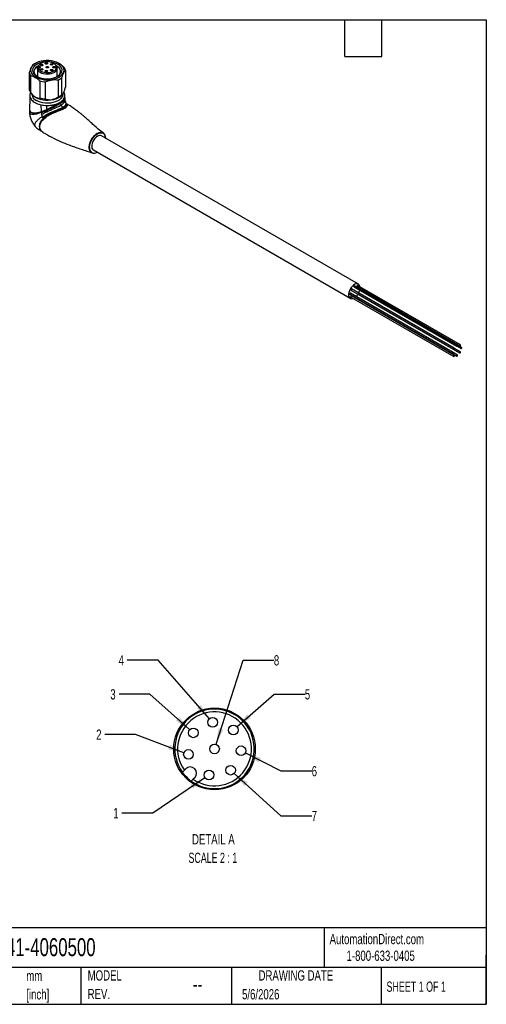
# Model space of a CAD drawing. Header units: millimetres. Extents: x 13 to 546, y 13 to 419.
# Tile 3 of 3: x 353 to 546, y 13 to 419. Entities that reach past the tile are written whole.
import ezdxf

# ---------------------------------------------------------------- set-up
doc = ezdxf.new("R2010")
doc.units = ezdxf.units.MM
doc.header["$LTSCALE"] = 2
doc.linetypes.add('SLD-Solid', pattern=[0])
doc.layers.add('DIMENSIONS', color=140, linetype='SLD-Solid', lineweight=25)
doc.layers.add('TEXT', color=140, linetype='SLD-Solid', lineweight=25)
doc.layers.add('SLD-DEFPOINTS', color=7, linetype='Continuous')
doc.styles.add('SLDTEXTSTYLE0', font='TXT', dxfattribs={"width": 0.7})
doc.styles.add('SLDTEXTSTYLE1', font='TXT', dxfattribs={"width": 0.65})
doc.styles.add('SLDTEXTSTYLE3', font='TXT', dxfattribs={"width": 0.645455})
doc.dimstyles.new('SLDDIMSTYLE6', dxfattribs={"dimtxt": 4.316016, "dimasz": 6.604, "dimexe": 0, "dimexo": 0.0625, "dimgap": 1.079004, "dimtad": 0, "dimtih": 1, "dimtoh": 1, "dimdec": 1, "dimlfac": 0.25, "dimrnd": 1e-09, "dimzin": 12, "dimdsep": 46, "dimtxsty": 'SLDTEXTSTYLE0', "dimsah": 1, "dimcen": 0, "dimadec": 0, "dimazin": 3, "dimtfac": 1, "dimtdec": 1, "dimtofl": 0, "dimtmove": 0, "dimatfit": 3, "dimfxl": 0, "dimfrac": 2, "dimtolj": 1, "dimtzin": 12, "dimarcsym": 0})

# ---------------------------------------------------------------- blocks, each defined once
blk = doc.blocks.new('SW_NOTE_0')
at = {"layer": 'TEXT', "color": 0, "char_height": 4.233, "attachment_point": 1, "style": 'SLDTEXTSTYLE0'}
for s, insert in [('mm', (0, 5.46)), ('[inch]', (0, -2.19))]:
    blk.add_mtext(s, dxfattribs=dict(at, insert=insert))
blk = doc.blocks.new('SW_NOTE_0_6')
at = {"layer": 'TEXT', "color": 0, "char_height": 4.233, "attachment_point": 1, "style": 'SLDTEXTSTYLE0'}
for s, insert in [('MODEL', (0, 5.46)), ('REV.', (0, -2.19))]:
    blk.add_mtext(s, dxfattribs=dict(at, insert=insert))
blk = doc.blocks.new('_D_8')
at = {"layer": 'DIMENSIONS'}
for p, q in [((429.92, 106.24), (408.33, 91.64)), ((408.33, 91.64), (395.63, 91.64))]:
    blk.add_line(p, q, dxfattribs=at)
blk.add_solid([(429.92, 106.24), (423.88, 103.38), (425.02, 101.7)], dxfattribs=at)
at = {"layer": 'DIMENSIONS', "insert": (392.04, 93.66), "char_height": 4.23, "attachment_point": 1, "style": 'SLDTEXTSTYLE0'}
blk.add_mtext('1', dxfattribs=at)
blk = doc.blocks.new('_D_9')
at = {"layer": 'DIMENSIONS'}
for p, q in [((401.28, 124.09), (388.58, 124.09)), ((421.23, 116.54), (401.28, 124.09))]:
    blk.add_line(p, q, dxfattribs=at)
blk.add_solid([(421.23, 116.54), (415.41, 119.83), (414.69, 117.93)], dxfattribs=at)
at = {"layer": 'DIMENSIONS', "insert": (384.99, 126.12), "char_height": 4.23, "attachment_point": 1, "style": 'SLDTEXTSTYLE0'}
blk.add_mtext('2', dxfattribs=at)
blk = doc.blocks.new('_D_10')
at = {"layer": 'DIMENSIONS'}
for p, q in [((407.11, 140.72), (394.41, 140.72)), ((423.58, 126.07), (407.11, 140.72))]:
    blk.add_line(p, q, dxfattribs=at)
blk.add_solid([(423.58, 126.07), (419.32, 131.22), (417.97, 129.7)], dxfattribs=at)
at = {"layer": 'DIMENSIONS', "insert": (390.82, 142.75), "char_height": 4.23, "attachment_point": 1, "style": 'SLDTEXTSTYLE0'}
blk.add_mtext('3', dxfattribs=at)
blk = doc.blocks.new('_D_11')
at = {"layer": 'DIMENSIONS'}
for p, q in [((410.53, 154.75), (397.83, 154.75)), ((431.77, 130.59), (410.53, 154.75))]:
    blk.add_line(p, q, dxfattribs=at)
blk.add_solid([(431.77, 130.59), (428.18, 136.23), (426.65, 134.88)], dxfattribs=at)
at = {"layer": 'DIMENSIONS', "insert": (394.24, 156.78), "char_height": 4.23, "attachment_point": 1, "style": 'SLDTEXTSTYLE0'}
blk.add_mtext('4', dxfattribs=at)
blk = doc.blocks.new('_D_12')
at = {"layer": 'DIMENSIONS'}
for p, q in [((434.47, 120.02), (445.66, 154.75)), ((445.66, 154.75), (458.36, 154.75))]:
    blk.add_line(p, q, dxfattribs=at)
blk.add_solid([(434.47, 120.02), (437.47, 126), (435.53, 126.62)], dxfattribs=at)
at = {"layer": 'DIMENSIONS', "insert": (458.36, 156.78), "char_height": 4.23, "attachment_point": 1, "style": 'SLDTEXTSTYLE0'}
blk.add_mtext('8', dxfattribs=at)
blk = doc.blocks.new('_D_13')
at = {"layer": 'DIMENSIONS'}
for p, q in [((443.14, 127.22), (458.45, 140.72)), ((458.45, 140.72), (471.15, 140.72))]:
    blk.add_line(p, q, dxfattribs=at)
blk.add_solid([(443.14, 127.22), (448.76, 130.83), (447.42, 132.35)], dxfattribs=at)
at = {"layer": 'DIMENSIONS', "insert": (471.15, 142.75), "char_height": 4.23, "attachment_point": 1, "style": 'SLDTEXTSTYLE0'}
blk.add_mtext('5', dxfattribs=at)
blk = doc.blocks.new('_D_14')
at = {"layer": 'DIMENSIONS'}
for p, q in [((446.62, 116.45), (461.28, 109)), ((461.28, 109), (473.98, 109))]:
    blk.add_line(p, q, dxfattribs=at)
blk.add_solid([(446.62, 116.45), (452.05, 112.55), (452.97, 114.36)], dxfattribs=at)
at = {"layer": 'DIMENSIONS', "insert": (473.98, 111.03), "char_height": 4.23, "attachment_point": 1, "style": 'SLDTEXTSTYLE0'}
blk.add_mtext('6', dxfattribs=at)
blk = doc.blocks.new('_D_15')
at = {"layer": 'DIMENSIONS'}
for p, q in [((441.96, 107.99), (461.28, 90.52)), ((461.28, 90.52), (473.98, 90.52))]:
    blk.add_line(p, q, dxfattribs=at)
blk.add_solid([(441.96, 107.99), (446.18, 102.81), (447.54, 104.32)], dxfattribs=at)
at = {"layer": 'DIMENSIONS', "insert": (473.98, 92.54), "char_height": 4.23, "attachment_point": 1, "style": 'SLDTEXTSTYLE0'}
blk.add_mtext('7', dxfattribs=at)
blk = doc.blocks.new('SW_NOTE_0_8')
at = {"layer": 'TEXT', "color": 0, "attachment_point": 2}
for s, insert, char_height, style in [('DETAIL A', (12.83, 5.46), 4.233, 'SLDTEXTSTYLE0'), ('SCALE 2 : 1', (12.62, -2.19), 4.2333, 'SLDTEXTSTYLE3')]:
    blk.add_mtext(s, dxfattribs=dict(at, insert=insert, char_height=char_height, style=style))

msp = doc.modelspace()

# ---------------------------------------------------------------- linework, layer by layer
for p, q in [((359.92, 401.06), (359.5, 400.82)), ((360.76, 398.69), (360.76, 399.44)), ((360.76, 398.69), (360.76, 395.61)), ((361.05, 399.84), (361.25, 399.84)), ((361.25, 399.09), (361.05, 399.09)), ((361.32, 400.37), (361.06, 400.03)), ((361.25, 399.84), (361.25, 399.09)), ((368.55, 400.03), (368.28, 400.37)), ((368.9, 395.64), (368.9, 399.06)), ((369.75, 401.02), (369.68, 401.06)), ((357.34, 397.3), (357.34, 390.28)), ((357.95, 388.97), (357.95, 396)), ((369.22, 394.25), (369.22, 387.23)), ((370.87, 388.19), (370.87, 395.21)), ((372.26, 398.21), (372.26, 391.19)), ((361.76, 393.8), (361.76, 386.78)), ((364.01, 386.43), (364.01, 393.45)), ((357.96, 388.96), (358.64, 388.08)), ((370.96, 388.08), (371.28, 388.48)), ((372.05, 387.88), (372.04, 388.18)), ((372.06, 387.78), (372.05, 387.98)), ((372.16, 386.23), (372.06, 387.78)), ((372.14, 386.36), (372.14, 386.39)), ((372.18, 386.03), (372.15, 386.36)), ((362.35, 381.14), (362.26, 383.96)), ((364.58, 382.02), (364.63, 383.69)), ((372.27, 385.43), (372.17, 385.99)), ((372.59, 384.56), (372.27, 385.43)), ((372.58, 384.54), (372.57, 384.56)), ((372.71, 384.38), (372.59, 384.56)), ((372.69, 384.36), (372.73, 384.33)), ((372.73, 384.33), (372.76, 384.29)), ((373.13, 384.16), (373.09, 384.15)), ((373.25, 384.11), (373.24, 384.11)), ((357.46, 381.94), (357.46, 380.96)), ((357.49, 381.87), (357.7, 381.25)), ((493.26, 309.91), (387.2, 371.14)), ((383.85, 365.34), (489.91, 304.11)), ((534.14, 284.78), (491.72, 309.27)), ((492.71, 308.95), (535.14, 284.46)), ((535.39, 284.9), (492.97, 309.39)), ((489.69, 305.77), (532.12, 281.27)), ((532.37, 281.72), (489.95, 306.21)), ((490.21, 307.51), (532.64, 283.02)), ((532.89, 283.46), (490.47, 307.95)), ((532.89, 280.57), (490.47, 305.06)), ((491.46, 308.83), (533.89, 284.34)), ((492.7, 306.07), (492.71, 306.07)), ((492.71, 306.07), (535.14, 281.57)), ((493.22, 307.81), (493.23, 307.81)), ((493.23, 307.81), (535.65, 283.32)), ((493.93, 307.99), (493.95, 308.23)), ((490.21, 304.62), (532.64, 280.13)), ((491.45, 304.75), (491.46, 304.75)), ((491.46, 304.75), (533.89, 280.25)), ((491.71, 304.35), (491.91, 304.49)), ((535.91, 283.76), (534.15, 284.77)), ((534.14, 280.7), (532.38, 281.71)), ((535.39, 282.02), (532.9, 283.45)), ((421.4, 109.34), (421.98, 109.92)), ((425.66, 106.24), (425.08, 105.66))]:
    msp.add_line(p, q)
at = {"flags": 128}
for points in [[(369.68, 395.43), (370.4, 395.92), (370.98, 396.47), (371.39, 397.06), (371.63, 397.69), (371.7, 398.32), (371.59, 398.96), (371.3, 399.58), (370.85, 400.17), (370.23, 400.7), (369.48, 401.17), (368.61, 401.57), (367.64, 401.88), (366.59, 402.09), (365.5, 402.21), (364.39, 402.22), (363.29, 402.13), (362.23, 401.94), (361.23, 401.65), (360.33, 401.28), (359.55, 400.83), (358.9, 400.31), (358.4, 399.73), (358.07, 399.12), (357.92, 398.49), (357.94, 397.84), (358.14, 397.21), (358.51, 396.61), (359.05, 396.05), (359.73, 395.54), (360.55, 395.11), (361.47, 394.76), (362.49, 394.49), (363.56, 394.33), (364.66, 394.26), (365.77, 394.3), (366.86, 394.44), (367.89, 394.68), (368.84, 395.01), (369.68, 395.43)], [(369.12, 395.75), (369.78, 396.21), (370.31, 396.73), (370.67, 397.29), (370.87, 397.87), (370.89, 398.47), (370.74, 399.06), (370.41, 399.63), (369.93, 400.15), (369.3, 400.63), (368.53, 401.03), (367.66, 401.35), (366.71, 401.59), (365.71, 401.73), (364.67, 401.77), (363.64, 401.7), (362.65, 401.54), (361.72, 401.28), (360.87, 400.94), (360.14, 400.51), (359.54, 400.03), (359.1, 399.49), (358.81, 398.91), (358.7, 398.32), (358.77, 397.72), (359.01, 397.14), (359.42, 396.59), (359.98, 396.09), (360.68, 395.65), (361.5, 395.29), (362.41, 395.01), (363.39, 394.82), (364.41, 394.73), (365.45, 394.74), (366.47, 394.86), (367.43, 395.07), (368.33, 395.37), (369.12, 395.75)], [(361.13, 400.12), (360.58, 399.79), (360.02, 399.32), (359.61, 398.8), (359.37, 398.25), (359.3, 397.68), (359.41, 397.12), (359.7, 396.57), (360.15, 396.07), (360.74, 395.61), (360.76, 395.61)], [(360.76, 398.69), (360.97, 398.22), (361.35, 397.78), (361.88, 397.4), (362.53, 397.09), (363.27, 396.87), (364.08, 396.73), (364.92, 396.7), (365.75, 396.76), (366.55, 396.92), (367.27, 397.17), (367.89, 397.5), (368.37, 397.9), (368.71, 398.34), (368.88, 398.82), (368.88, 399.3), (368.71, 399.78), (368.55, 400.03)], [(361.06, 400.03), (360.97, 399.91), (360.76, 399.44)], [(361.05, 399.09), (361.27, 398.65), (361.65, 398.24), (362.17, 397.88), (362.81, 397.59), (363.54, 397.39), (364.32, 397.29), (365.13, 397.28), (365.92, 397.37), (366.66, 397.55), (367.32, 397.82), (367.87, 398.16), (368.28, 398.56), (368.53, 399.01), (368.61, 399.47), (368.53, 399.93), (368.28, 400.38), (367.87, 400.78), (367.32, 401.12), (366.66, 401.39), (365.92, 401.57), (365.13, 401.66), (364.32, 401.65), (363.54, 401.54), (362.81, 401.34), (362.17, 401.06), (361.65, 400.7), (361.27, 400.29), (361.05, 399.84)], [(361.25, 399.84), (361.5, 399.82), (361.71, 399.73), (361.85, 399.61), (361.9, 399.47), (361.85, 399.33), (361.71, 399.2), (361.5, 399.12), (361.25, 399.09)], [(362.85, 400.13), (362.69, 400.07), (362.5, 400.05), (362.31, 400.07), (362.14, 400.13), (362.03, 400.22), (362, 400.33), (362.03, 400.44), (362.14, 400.54), (362.31, 400.6), (362.5, 400.62), (362.69, 400.6), (362.85, 400.54), (362.96, 400.44), (363, 400.33), (362.96, 400.22), (362.85, 400.13)], [(362.85, 398.4), (362.69, 398.34), (362.5, 398.32), (362.31, 398.34), (362.14, 398.4), (362.03, 398.49), (362, 398.6), (362.03, 398.72), (362.14, 398.81), (362.31, 398.87), (362.5, 398.89), (362.69, 398.87), (362.85, 398.81), (362.96, 398.72), (363, 398.6), (362.96, 398.49), (362.85, 398.4)], [(364.77, 400.84), (364.61, 400.77), (364.42, 400.75), (364.23, 400.77), (364.07, 400.84), (363.96, 400.93), (363.92, 401.04), (363.96, 401.15), (364.07, 401.25), (364.23, 401.31), (364.42, 401.33), (364.61, 401.31), (364.77, 401.25), (364.88, 401.15), (364.92, 401.04), (364.88, 400.93), (364.77, 400.84)], [(365.16, 399.27), (364.99, 399.2), (364.8, 399.18), (364.61, 399.2), (364.45, 399.27), (364.34, 399.36), (364.3, 399.47), (364.34, 399.58), (364.45, 399.67), (364.61, 399.74), (364.8, 399.76), (364.99, 399.74), (365.16, 399.67), (365.27, 399.58), (365.3, 399.47), (365.27, 399.36), (365.16, 399.27)], [(366.96, 400.46), (366.8, 400.4), (366.61, 400.38), (366.42, 400.4), (366.25, 400.46), (366.15, 400.56), (366.11, 400.67), (366.15, 400.78), (366.25, 400.87), (366.42, 400.93), (366.61, 400.96), (366.8, 400.93), (366.96, 400.87), (367.07, 400.78), (367.11, 400.67), (367.07, 400.56), (366.96, 400.46)], [(366.96, 398.07), (366.8, 398), (366.61, 397.98), (366.42, 398), (366.25, 398.07), (366.15, 398.16), (366.11, 398.27), (366.15, 398.38), (366.25, 398.48), (366.42, 398.54), (366.61, 398.56), (366.8, 398.54), (366.96, 398.48), (367.07, 398.38), (367.11, 398.27), (367.07, 398.16), (366.96, 398.07)], [(367.91, 399.27), (367.74, 399.2), (367.55, 399.18), (367.36, 399.2), (367.2, 399.27), (367.09, 399.36), (367.05, 399.47), (367.09, 399.58), (367.2, 399.67), (367.36, 399.74), (367.55, 399.76), (367.74, 399.74), (367.91, 399.67), (368.02, 399.58), (368.05, 399.47), (368.02, 399.36), (367.91, 399.27)], [(368.9, 395.64), (369.32, 395.95), (369.81, 396.44), (370.14, 396.98), (370.29, 397.54), (370.27, 398.11), (370.07, 398.67), (369.7, 399.2), (369.18, 399.68), (368.51, 400.1), (368.48, 400.12)], [(364.77, 397.69), (364.61, 397.63), (364.42, 397.61), (364.23, 397.63), (364.07, 397.69), (363.96, 397.79), (363.92, 397.9), (363.96, 398.01), (364.07, 398.1), (364.23, 398.16), (364.42, 398.19), (364.61, 398.16), (364.77, 398.1), (364.88, 398.01), (364.92, 397.9), (364.88, 397.79), (364.77, 397.69)], [(370.96, 388.08), (370.58, 387.66), (369.94, 387.15), (369.18, 386.7), (368.29, 386.34), (367.32, 386.06), (366.29, 385.87), (365.21, 385.78), (364.12, 385.79), (363.06, 385.91), (362.03, 386.12), (361.08, 386.42), (360.23, 386.81), (359.49, 387.27), (358.89, 387.79), (358.64, 388.08)], [(371.15, 388.32), (371.15, 388.13), (371.02, 387.53), (370.72, 386.95), (370.26, 386.41), (369.65, 385.91), (368.91, 385.49), (368.05, 385.13), (367.11, 384.87), (366.11, 384.7), (365.07, 384.62), (364.02, 384.65), (362.99, 384.77), (362.01, 384.99), (361.11, 385.3), (360.31, 385.69)], [(388.79, 370.22), (388.72, 370.91), (388.53, 371.52), (388.23, 372.01), (387.81, 372.35), (387.31, 372.54), (386.73, 372.56), (386.11, 372.42), (385.46, 372.12), (384.81, 371.67), (384.18, 371.09), (383.61, 370.4), (383.1, 369.64), (382.69, 368.81), (382.38, 367.97), (382.19, 367.14), (382.13, 366.35)], [(382.26, 366.36), (382.32, 367.13), (382.51, 367.94), (382.81, 368.77), (383.22, 369.57), (383.71, 370.32), (384.27, 371), (384.89, 371.56), (385.52, 372), (386.16, 372.3), (386.77, 372.44), (387.33, 372.41), (387.83, 372.23), (388.23, 371.9), (388.53, 371.42), (388.72, 370.82), (388.78, 370.23)], [(385.52, 370.97), (384.98, 370.59), (384.46, 370.07), (384, 369.46), (383.62, 368.78), (383.35, 368.07), (383.19, 367.37), (383.16, 366.71), (383.25, 366.14), (383.47, 365.69), (383.8, 365.37), (383.85, 365.34)], [(493.92, 308.84), (493.86, 309.1), (493.64, 309.56), (493.31, 309.88), (492.89, 310.05), (492.4, 310.05), (491.86, 309.88), (491.31, 309.57), (490.78, 309.11), (490.29, 308.54), (489.86, 307.89), (489.54, 307.19), (489.32, 306.48), (489.22, 305.8), (489.25, 305.19), (489.41, 304.67), (489.69, 304.28), (490.06, 304.03), (490.52, 303.95), (491.04, 304.03), (491.16, 304.07)], [(491.72, 309.27), (491.66, 309.28), (491.59, 309.26), (491.52, 309.2), (491.46, 309.12), (491.42, 309.03), (491.41, 308.95), (491.42, 308.87), (491.46, 308.83), (491.46, 308.83)], [(492.97, 309.39), (492.91, 309.41), (492.84, 309.38), (492.77, 309.33), (492.71, 309.25), (492.67, 309.16), (492.66, 309.07), (492.67, 309), (492.71, 308.95)], [(489.95, 306.21), (489.89, 306.22), (489.82, 306.2), (489.75, 306.14), (489.69, 306.06), (489.65, 305.97), (489.64, 305.88), (489.65, 305.81), (489.69, 305.77), (489.69, 305.77)], [(490.47, 307.95), (490.41, 307.96), (490.34, 307.94), (490.27, 307.88), (490.21, 307.8), (490.17, 307.71), (490.16, 307.63), (490.17, 307.55), (490.21, 307.51), (490.21, 307.51)], [(490.47, 305.06), (490.41, 305.08), (490.34, 305.05), (490.27, 305), (490.21, 304.92), (490.17, 304.83), (490.16, 304.74), (490.17, 304.67), (490.21, 304.62), (490.21, 304.62)], [(534.01, 284.35), (534.08, 284.4), (534.14, 284.48), (534.18, 284.57), (534.19, 284.66), (534.18, 284.73), (534.14, 284.78), (534.08, 284.79), (534.01, 284.77), (533.94, 284.71), (533.89, 284.63), (533.85, 284.54), (533.83, 284.45), (533.85, 284.38), (533.89, 284.34), (533.94, 284.32), (534.01, 284.35)], [(535.14, 284.46), (535.19, 284.45), (535.26, 284.47), (535.33, 284.53), (535.39, 284.61), (535.43, 284.7), (535.44, 284.79), (535.43, 284.86), (535.39, 284.9), (535.33, 284.91), (535.26, 284.89), (535.19, 284.83), (535.14, 284.75), (535.1, 284.66), (535.08, 284.58), (535.1, 284.5), (535.14, 284.46)], [(532.43, 281.6), (532.41, 281.67), (532.37, 281.72), (532.32, 281.73), (532.25, 281.7), (532.18, 281.65), (532.12, 281.57), (532.08, 281.48), (532.07, 281.39), (532.08, 281.32), (532.12, 281.27), (532.18, 281.26), (532.25, 281.29), (532.32, 281.34), (532.37, 281.42), (532.41, 281.51), (532.43, 281.6)], [(532.89, 283.16), (532.93, 283.25), (532.94, 283.34), (532.93, 283.41), (532.89, 283.46), (532.83, 283.47), (532.76, 283.45), (532.69, 283.39), (532.64, 283.31), (532.6, 283.22), (532.58, 283.13), (532.6, 283.06), (532.64, 283.02), (532.69, 283.01), (532.76, 283.03), (532.83, 283.08), (532.89, 283.16)], [(532.89, 280.57), (532.83, 280.58), (532.76, 280.56), (532.69, 280.5), (532.64, 280.42), (532.6, 280.33), (532.58, 280.25), (532.6, 280.17), (532.64, 280.13), (532.69, 280.12), (532.76, 280.14), (532.83, 280.2), (532.89, 280.28), (532.93, 280.37), (532.94, 280.46), (532.93, 280.53), (532.89, 280.57)], [(534.01, 280.68), (533.94, 280.63), (533.89, 280.55), (533.85, 280.46), (533.83, 280.37), (533.85, 280.3), (533.89, 280.25), (533.94, 280.24), (534.01, 280.27), (534.08, 280.32), (534.14, 280.4), (534.18, 280.49), (534.19, 280.58), (534.18, 280.65), (534.14, 280.7), (534.08, 280.71), (534.01, 280.68)], [(535.14, 281.87), (535.1, 281.78), (535.08, 281.69), (535.1, 281.62), (535.14, 281.57), (535.19, 281.56), (535.26, 281.59), (535.33, 281.64), (535.39, 281.72), (535.43, 281.81), (535.44, 281.9), (535.43, 281.97), (535.39, 282.02), (535.33, 282.03), (535.26, 282), (535.19, 281.95), (535.14, 281.87)], [(535.6, 283.43), (535.61, 283.36), (535.65, 283.32), (535.71, 283.3), (535.78, 283.33), (535.85, 283.38), (535.91, 283.46), (535.95, 283.55), (535.96, 283.64), (535.95, 283.71), (535.91, 283.76), (535.85, 283.77), (535.78, 283.75), (535.71, 283.69), (535.65, 283.61), (535.61, 283.52), (535.6, 283.43)], [(420.57, 108.51), (421.04, 108.98), (421.4, 109.34)], [(425.08, 105.66), (424.62, 105.2), (424.25, 104.83)]]:
    msp.add_lwpolyline(points, dxfattribs=at)
for centre in [(433.09, 129.09), (425.08, 124.74), (441.64, 125.9), (433.86, 118.12), (444.83, 117.35), (423.1, 115.83), (440.48, 109.33), (431.57, 107.36)]:
    msp.add_circle(centre, 2)
for centre, radius, start, end in [((362.61, 395.39), 6.26, 119.836, 128.2465), ((369.28, 397.62), 3.04, 11.253, 38.544), ((360.33, 397.89), 3.04, 191.253, 218.544), ((366.55, 400.78), 7.05, 292.2219, 307.7727), ((360.33, 390.87), 3.04, 191.253, 218.544), ((364.72, 405.5), 12.07, 255.781, 266.633), ((361.57, 388.55), 3.12, 184.1654, 246.3047), ((364.72, 398.48), 12.07, 255.781, 266.633), ((366.55, 393.76), 7.05, 292.2219, 307.7727), ((386.5, 369.66), 1.64, 64.6942, 126.6162), ((384.15, 366.02), 2.05, 170.7207, 308.6874), ((384.23, 366.03), 2, 170.4807, 306.7369), ((488.57, 308.72), 5.4, 314.077, 327.6035), ((488.65, 308.75), 5.35, 332.3314, 345.9946), ((433.86, 118.12), 16.4, 234.1219, 215.878), ((433.86, 118.12), 15.25, 234.8194, 215.1805), ((423.82, 108.08), 2.6, 315, 135), ((433.86, 118.12), 16.4, 215.8781, 234.1218)]:
    msp.add_arc(centre, radius, start, end)
for points, knots in [([(358.74, 400.3), (358.61, 400.17), (358.5, 400.02), (358.27, 399.66), (358.15, 399.45), (357.93, 398.97), (357.82, 398.69), (357.59, 398.06), (357.47, 397.71), (357.34, 397.3)], [0, 0, 0, 0, 0.25, 0.25, 0.5, 0.5, 0.75, 0.75, 1, 1, 1, 1]), ([(371.66, 399.51), (371.3, 399.86), (370.68, 400.45), (370.03, 400.84), (369.75, 401)], [0, 0, 0, 0, 0.579705, 1, 1, 1, 1]), ([(357.95, 396), (358.29, 395.94), (358.61, 395.86), (359.24, 395.63), (359.55, 395.48), (360.16, 395.13), (360.47, 394.92), (361.09, 394.42), (361.42, 394.14), (361.76, 393.8)], [0, 0, 0, 0, 0.25, 0.25, 0.5, 0.5, 0.75, 0.75, 1, 1, 1, 1]), ([(364.01, 393.45), (364.48, 393.66), (364.92, 393.83), (365.78, 394.1), (366.2, 394.2), (367.03, 394.32), (367.45, 394.36), (368.31, 394.36), (368.75, 394.32), (369.22, 394.25)], [0, 0, 0, 0, 0.25, 0.25, 0.5, 0.5, 0.75, 0.75, 1, 1, 1, 1]), ([(370.87, 395.21), (370.99, 395.62), (371.11, 395.97), (371.34, 396.6), (371.45, 396.88), (371.68, 397.36), (371.79, 397.57), (372.02, 397.93), (372.14, 398.08), (372.26, 398.21)], [0, 0, 0, 0, 0.25, 0.25, 0.5, 0.5, 0.75, 0.75, 1, 1, 1, 1]), ([(370.87, 388.19), (370.99, 388.21), (371.11, 388.29), (371.34, 388.55), (371.45, 388.74), (371.68, 389.22), (371.79, 389.52), (372.02, 390.25), (372.14, 390.68), (372.26, 391.19)], [0, 0, 0, 0, 0.25, 0.25, 0.5, 0.5, 0.75, 0.75, 1, 1, 1, 1]), ([(357.55, 387.81), (357.54, 386.74), (357.52, 384.76), (357.5, 382.78), (357.49, 381.87)], [0, 0, 0, 0, 0.539085, 1, 1, 1, 1]), ([(357.82, 388.98), (357.74, 388.78), (357.56, 388.36), (357.53, 387.68), (357.69, 386.98), (358.05, 386.3), (358.6, 385.67), (359.33, 385.1), (360.22, 384.61), (361.2, 384.22), (361.92, 384.04), (362.26, 383.96)], [0, 0, 0, 0, 0.097908, 0.211173, 0.325535, 0.439896, 0.554306, 0.668728, 0.782599, 0.896469, 1, 1, 1, 1]), ([(357.95, 388.97), (358.29, 388.53), (358.61, 388.17), (359.24, 387.58), (359.55, 387.34), (360.16, 386.99), (360.47, 386.87), (361.09, 386.74), (361.42, 386.73), (361.76, 386.78)], [0, 0, 0, 0, 0.25, 0.25, 0.5, 0.5, 0.75, 0.75, 1, 1, 1, 1]), ([(364.01, 386.43), (364.48, 386.25), (364.92, 386.15), (365.78, 386.05), (366.2, 386.06), (367.03, 386.19), (367.45, 386.31), (368.31, 386.67), (368.75, 386.92), (369.22, 387.23)], [0, 0, 0, 0, 0.25, 0.25, 0.5, 0.5, 0.75, 0.75, 1, 1, 1, 1]), ([(369.93, 384.92), (370.28, 385.12), (370.58, 385.34), (370.99, 385.69), (371.11, 385.81), (371.34, 386.06), (371.44, 386.19), (371.71, 386.58), (371.85, 386.85), (372.03, 387.41), (372.06, 387.69), (372.05, 387.98)], [0, 0, 0, 0, 0.25, 0.25, 0.375, 0.375, 0.5, 0.5, 0.75, 0.75, 1, 1, 1, 1]), ([(372.05, 387.98), (372.04, 388.21), (372, 388.44), (371.84, 388.9), (371.73, 389.13), (371.59, 389.34)], [0, 0, 0, 0, 0.5, 0.5, 1, 1, 1, 1]), ([(371.61, 385.91), (371.64, 385.93), (371.71, 385.97), (371.8, 386.03), (371.92, 386.11), (372.01, 386.18), (372.09, 386.25), (372.13, 386.3), (372.15, 386.34), (372.15, 386.37), (372.14, 386.38), (372.14, 386.39)], [0, 0, 0, 0, 0.081205, 0.175736, 0.281992, 0.473844, 0.576388, 0.736071, 0.84959, 0.94548, 1, 1, 1, 1]), ([(362.26, 383.96), (362.64, 383.87), (363.03, 383.81), (363.82, 383.72), (364.22, 383.7), (364.63, 383.69)], [0, 0, 0, 0, 0.5, 0.5, 1, 1, 1, 1]), ([(362.4, 381.16), (362.48, 381.18), (362.65, 381.24), (362.93, 381.34), (363.24, 381.45), (363.64, 381.61), (364.05, 381.78), (364.38, 381.93), (364.54, 382), (364.58, 382.02)], [0, 0, 0, 0, 0.114905, 0.244005, 0.387491, 0.54557, 0.795219, 0.947263, 1, 1, 1, 1]), ([(364.58, 382.02), (364.58, 382.02), (364.58, 382.02), (364.58, 382.02), (364.59, 382.03), (364.61, 382.03), (364.65, 382.05), (364.74, 382.09), (364.94, 382.18), (365.36, 382.39), (365.84, 382.64), (366.34, 382.89), (366.68, 383.08), (367.03, 383.27), (367.25, 383.39), (367.37, 383.46)], [0, 0, 0, 0, 0.001234, 0.002523, 0.005149, 0.010586, 0.022163, 0.047846, 0.107018, 0.238441, 0.502462, 0.62741, 0.760035, 0.874028, 1, 1, 1, 1]), ([(364.61, 381.68), (364.68, 381.72), (364.79, 381.77), (365.02, 381.88), (365.14, 381.93), (365.51, 382.11), (365.75, 382.23), (366.23, 382.47), (366.47, 382.6), (366.92, 382.83), (367.14, 382.95), (367.46, 383.12), (367.57, 383.17), (367.79, 383.29), (367.91, 383.35), (368.25, 383.53), (368.49, 383.65), (369.19, 384.02), (369.65, 384.26), (370.01, 384.47)], [0, 0, 0, 0, 0.0625, 0.0625, 0.125, 0.125, 0.25, 0.25, 0.375, 0.375, 0.5, 0.5, 0.5625, 0.5625, 0.625, 0.625, 0.75, 0.75, 1, 1, 1, 1]), ([(364.63, 383.69), (364.87, 383.69), (365.12, 383.69), (365.6, 383.71), (365.85, 383.73), (366.57, 383.81), (367.04, 383.88), (367.95, 384.09), (368.38, 384.22), (369.2, 384.54), (369.58, 384.71), (369.93, 384.92)], [0, 0, 0, 0, 0.125, 0.125, 0.25, 0.25, 0.5, 0.5, 0.75, 0.75, 1, 1, 1, 1]), ([(364.71, 381.13), (364.79, 381.17), (364.9, 381.22), (365.13, 381.33), (365.26, 381.39), (365.62, 381.57), (365.87, 381.68), (366.6, 382.01), (367.07, 382.22), (367.63, 382.49), (367.74, 382.54), (367.98, 382.65), (368.1, 382.71), (368.48, 382.88), (368.74, 382.99), (369.26, 383.22), (369.52, 383.34), (370, 383.57), (370.22, 383.68), (370.39, 383.78)], [0, 0, 0, 0, 0.0625, 0.0625, 0.125, 0.125, 0.25, 0.25, 0.5, 0.5, 0.5625, 0.5625, 0.625, 0.625, 0.75, 0.75, 0.875, 0.875, 1, 1, 1, 1]), ([(364.98, 380.25), (365.14, 380.34), (365.55, 380.55), (366.02, 380.76), (366.26, 380.86), (366.27, 380.87), (366.61, 381.01), (367.25, 381.26), (367.89, 381.5), (368.41, 381.72), (368.95, 381.94), (369.75, 382.27), (370.45, 382.57), (370.96, 382.82), (371.14, 382.92), (371.22, 382.97)], [0.5, 0.5, 0.5, 0.5, 0.5365297, 0.5730606, 0.5730606, 0.5747096, 0.5747096, 0.6262412, 0.6777727, 0.6777727, 0.7206648, 0.7635568, 0.8064489, 0.8278949, 0.8493409, 0.8493409, 0.8493409, 0.8493409]), ([(365.08, 380.05), (365.28, 380.16), (365.53, 380.3), (366.08, 380.56), (366.37, 380.69), (366.94, 380.93), (367.22, 381.04), (367.78, 381.26), (368.05, 381.37), (368.37, 381.5), (368.43, 381.52), (368.55, 381.57), (368.75, 381.65), (368.96, 381.73), (369.37, 381.9), (369.64, 382), (370.2, 382.23), (370.49, 382.35), (370.9, 382.53), (371.03, 382.6), (371.25, 382.71), (371.35, 382.76), (371.42, 382.81)], [0, 0, 0, 0, 0.125, 0.125, 0.25, 0.25, 0.375, 0.375, 0.5, 0.5, 0.53125, 0.53125, 0.5625, 0.625, 0.625, 0.75, 0.75, 0.875, 0.875, 0.9375, 0.9375, 1, 1, 1, 1]), ([(366.72, 380.41), (367.31, 380.69), (367.93, 380.95), (369.24, 381.46), (370.41, 381.87), (371.56, 382.36), (371.93, 382.57)], [-0.5862227, -0.5862227, -0.5862227, -0.5862227, -0.37302, -0.37302, -0.149208, 0, 0, 0, 0]), ([(366.73, 380.34), (367.69, 380.8), (369.23, 381.39), (371.1, 382.09), (371.8, 382.44), (372, 382.56)], [0, 0, 0, 0, 0.3319861, 0.4979791, 0.5809757, 0.5809757, 0.5809757, 0.5809757]), ([(367.37, 383.46), (367.45, 383.5), (367.6, 383.59), (367.83, 383.71), (368.04, 383.83), (368.25, 383.95), (368.38, 384.02), (368.44, 384.06)], [0, 0, 0, 0, 0.2126224, 0.4197394, 0.6204517, 0.8140441, 1, 1, 1, 1]), ([(368.44, 384.06), (368.51, 384.1), (368.65, 384.18), (368.85, 384.29), (369.05, 384.41), (369.24, 384.52), (369.42, 384.62), (369.6, 384.72), (369.77, 384.82), (369.88, 384.88), (369.93, 384.92)], [0, 0, 0, 0, 0.1302265, 0.2591071, 0.3865405, 0.512447, 0.6367691, 0.7594723, 0.8805452, 1, 1, 1, 1]), ([(371.7, 382.62), (371.38, 382.44), (370.34, 382.01), (369.2, 381.63), (368.53, 381.38)], [-0.5862227, -0.5862227, -0.5862227, -0.5862227, -0.4370147, -0.2132027, -0.2132027, -0.2132027, -0.2132027]), ([(369.93, 384.92), (369.98, 384.94), (370.07, 385), (370.21, 385.08), (370.35, 385.16), (370.49, 385.24), (370.62, 385.31), (370.75, 385.39), (370.87, 385.46), (370.95, 385.51), (370.99, 385.53)], [0, 0, 0, 0, 0.119122, 0.239991, 0.362601, 0.486923, 0.612906, 0.740479, 0.869548, 1, 1, 1, 1]), ([(370.01, 384.47), (370.7, 384.87), (371.27, 385.27), (371.86, 385.69), (372.05, 385.83), (372.13, 385.93), (372.13, 385.93), (372.19, 386.01), (372.18, 386.04), (372.17, 386.05)], [0.1506579, 0.1506579, 0.1506579, 0.1506579, 0.322226, 0.322226, 0.4236305, 0.4236305, 0.425291, 0.425291, 0.5, 0.5, 0.5, 0.5]), ([(370.39, 383.78), (370.56, 383.87), (370.87, 384.08), (371.39, 384.5), (371.65, 384.78), (371.9, 384.98), (372.07, 385.15), (372.19, 385.3), (372.24, 385.36), (372.24, 385.36), (372.27, 385.41), (372.29, 385.47), (372.28, 385.49), (372.27, 385.49)], [0.1506579, 0.1506579, 0.1506579, 0.1506579, 0.1935499, 0.2364419, 0.322226, 0.322226, 0.3729283, 0.4236305, 0.4236305, 0.425291, 0.425291, 0.4626455, 0.5, 0.5, 0.5, 0.5]), ([(370.99, 385.53), (371.03, 385.55), (371.1, 385.6), (371.21, 385.66), (371.32, 385.72), (371.42, 385.79), (371.52, 385.85), (371.58, 385.89), (371.61, 385.91)], [0, 0, 0, 0, 0.153597, 0.31295, 0.477681, 0.647384, 0.821652, 1, 1, 1, 1]), ([(371.22, 382.97), (371.38, 383.06), (371.68, 383.25), (372.17, 383.68), (372.33, 383.94), (372.47, 384.15), (372.55, 384.31), (372.59, 384.46), (372.59, 384.52), (372.59, 384.52), (372.59, 384.56), (372.59, 384.62), (372.56, 384.63), (372.54, 384.62)], [0.1506579, 0.1506579, 0.1506579, 0.1506579, 0.1935499, 0.2364419, 0.322226, 0.322226, 0.3729283, 0.4236305, 0.4236305, 0.425291, 0.425291, 0.4626455, 0.5, 0.5, 0.5, 0.5]), ([(371.42, 382.81), (371.59, 382.91), (371.94, 383.13), (372.27, 383.45), (372.48, 383.73), (372.63, 383.99), (372.72, 384.23), (372.71, 384.33), (372.7, 384.38)], [0, 0, 0, 0, 0.123077, 0.273925, 0.434704, 0.586864, 0.791051, 1, 1, 1, 1]), ([(372.77, 383.83), (372.74, 383.72), (372.65, 383.51), (372.35, 383.1), (372.02, 382.81), (371.7, 382.62)], [-0.3729151, -0.3729151, -0.3729151, -0.3729151, -0.2237491, -0.1491661, 0, 0, 0, 0]), ([(371.93, 382.57), (372.3, 382.79), (372.66, 383.1), (372.98, 383.51), (373.07, 383.71), (373.16, 383.97), (373.17, 384.07), (373.16, 384.12)], [-0.5860624, -0.5860624, -0.5860624, -0.5860624, -0.4368963, -0.3623133, -0.2131472, -0.2131472, 0, 0, 0, 0]), ([(372, 382.56), (372.4, 382.79), (372.92, 383.24), (373.24, 383.82), (373.27, 384.05), (373.25, 384.11)], [0, 0, 0, 0, 0.1656965, 0.331393, 0.5799378, 0.5799378, 0.5799378, 0.5799378]), ([(372.7, 384.38), (372.7, 384.38), (372.71, 384.44), (372.67, 384.43), (372.64, 384.42)], [0, 0, 0, 0, 0.0414549, 1, 1, 1, 1]), ([(373.13, 384.16), (373.09, 384.17), (373.02, 384.17), (372.91, 384.21), (372.81, 384.27), (372.76, 384.33), (372.73, 384.36)], [0, 0, 0, 0, 0.2512566, 0.5017923, 0.7514276, 1, 1, 1, 1]), ([(373.16, 384.13), (373.16, 384.15), (373.15, 384.17), (373.13, 384.16), (373.13, 384.16)], [0, 0, 0, 0, 0.903954, 1, 1, 1, 1]), ([(387.97, 372.25), (387.25, 372.81), (385.92, 373.85), (384.12, 375.47), (382.6, 376.86), (381.35, 378.01), (380.3, 378.94), (379.47, 379.65), (378.79, 380.2), (378.24, 380.64), (377.61, 381.13), (376.77, 381.76), (375.61, 382.59), (374.4, 383.41), (373.56, 383.93), (373.23, 384.13)], [0, 0, 0, 0, 0.147287, 0.275148, 0.384137, 0.474256, 0.545796, 0.606224, 0.646086, 0.68125, 0.71622, 0.769854, 0.844244, 0.939354, 1, 1, 1, 1]), ([(357.46, 380.97), (357.46, 380.96), (357.37, 380.72), (357.68, 380.39), (358.35, 380.09), (359.46, 380.1), (360.8, 380.34), (361.84, 380.69), (362.36, 380.87)], [0, 0, 0, 0, 0.004017, 0.199246, 0.397505, 0.598225, 0.799606, 1, 1, 1, 1]), ([(357.46, 380.96), (357.49, 380.45), (357.56, 379.42), (358.07, 377.81), (358.81, 376.29), (359.46, 375.47), (359.78, 375.06)], [0, 0, 0, 0, 0.259223, 0.512635, 0.759589, 1, 1, 1, 1]), ([(357.7, 381.25), (357.72, 381.22), (357.77, 381.17), (357.85, 381.09), (357.94, 381.02), (358.04, 380.95), (358.15, 380.89), (358.27, 380.83), (358.46, 380.76), (358.83, 380.66), (359.44, 380.6), (360.15, 380.63), (360.75, 380.73), (361.2, 380.82), (361.58, 380.91), (361.91, 381), (362.18, 381.08), (362.31, 381.13), (362.35, 381.14)], [0, 0, 0, 0, 0.033857, 0.068369, 0.10349, 0.139173, 0.175361, 0.212013, 0.249093, 0.341767, 0.498422, 0.646912, 0.74865, 0.817583, 0.874089, 0.937886, 0.979693, 1, 1, 1, 1]), ([(359.83, 375.1), (359.74, 375.2), (359.5, 375.46), (359.68, 376.24), (360.33, 377.26), (361.38, 378.21), (362.26, 378.83), (362.69, 379.13)], [0, 0, 0, 0, 0.131521, 0.352081, 0.584006, 0.798022, 1, 1, 1, 1]), ([(361.81, 375.94), (362.06, 376.69), (362.56, 377.44), (363.24, 378.11), (363.24, 378.11), (363.24, 378.11)], [0, 0, 0, 0, 0.3691465, 0.3691465, 0.3692988, 0.3692988, 0.3692988, 0.3692988]), ([(361.85, 375.87), (361.85, 375.88), (361.86, 375.89), (362.11, 376.67), (362.64, 377.42), (363.34, 378.1)], [0, 0, 0, 0, 0.0048534, 0.0048534, 0.35282, 0.35282, 0.35282, 0.35282]), ([(362.38, 380.71), (362.73, 380.86), (363.15, 381.03), (363.96, 381.38), (364.34, 381.55), (364.61, 381.68)], [0, 0, 0, 0, 0.5, 0.5, 1, 1, 1, 1]), ([(362.47, 380.01), (362.82, 380.19), (363.23, 380.39), (364.03, 380.79), (364.42, 380.98), (364.71, 381.13)], [0, 0, 0, 0, 0.5, 0.5, 1, 1, 1, 1]), ([(362.78, 378.9), (363.11, 379.14), (363.87, 379.63), (364.64, 380.07), (364.98, 380.25), (364.98, 380.25), (364.98, 380.25)], [0.8493409, 0.8493409, 0.8493409, 0.8493409, 0.9246698, 0.9999988, 0.9999988, 1, 1, 1, 1]), ([(363.24, 378.11), (363.24, 378.11), (363.24, 378.11), (363.27, 378.13), (363.29, 378.15), (363.31, 378.17)], [0, 0, 0, 0, 0.00015235, 0.00015235, 0.01240502, 0.01240502, 0.01240502, 0.01240502]), ([(363.31, 378.17), (363.59, 378.44), (364.19, 378.94), (364.87, 379.39), (365.27, 379.63), (365.32, 379.66), (365.36, 379.68)], [-0.3059495, -0.3059495, -0.3059495, -0.3059495, -0.1612248, -0.0165001, -0.0165001, 0, 0, 0, 0]), ([(365.37, 379.61), (365.74, 379.84), (366.13, 380.05), (366.54, 380.25), (366.56, 380.26), (366.61, 380.28), (366.65, 380.3), (366.7, 380.32)], [0, 0, 0, 0, 0.1409696, 0.1409696, 0.1448136, 0.1448136, 0.1597349, 0.1597349, 0.1597349, 0.1597349]), ([(359.78, 375.06), (360.01, 374.82), (360.46, 374.34), (361.38, 373.66), (362.07, 373.28), (362.48, 373.06)], [0, 0, 0, 0, 0.279523, 0.564607, 1, 1, 1, 1]), ([(361.64, 376.12), (361.57, 375.8), (361.42, 375.17), (361.59, 374.28), (361.85, 373.67), (362.12, 373.44), (362.17, 373.4)], [0, 0, 0, 0, 0.313928, 0.627651, 0.941477, 1, 1, 1, 1]), ([(361.72, 374.49), (361.68, 374.66), (361.59, 375.12), (361.72, 375.62), (361.81, 375.94)], [0, 0, 0, 0, 0.362439, 1, 1, 1, 1]), ([(361.77, 374.43), (361.73, 374.59), (361.63, 375.04), (361.77, 375.54), (361.85, 375.87)], [0, 0, 0, 0, 0.352218, 1, 1, 1, 1]), ([(362.23, 373.29), (362.21, 373.3), (361.98, 373.52), (361.78, 373.93), (361.73, 374.36), (361.72, 374.49)], [0, 0, 0, 0, 0.046274, 0.71353, 1, 1, 1, 1]), ([(363.11, 372.55), (363.05, 372.57), (362.7, 372.72), (362.24, 373.22), (361.83, 373.84), (361.78, 374.29), (361.77, 374.43)], [0, 0, 0, 0, 0.073326, 0.450115, 0.827252, 1, 1, 1, 1]), ([(363.02, 372.57), (364.24, 371.89), (366.64, 370.55), (370.23, 368.83), (373.46, 367.5), (376.33, 366.49), (378.76, 365.65), (381.06, 364.91), (382.55, 364.38), (383.27, 364.11)], [0, 0, 0, 0, 0.184387, 0.36199, 0.532437, 0.655371, 0.774308, 0.889352, 1, 1, 1, 1]), ([(383.28, 364.13), (383.22, 364.15), (382.98, 364.23), (382.67, 364.53), (382.35, 365.01), (382.16, 365.63), (382.1, 366.34), (382.16, 367.14), (382.35, 367.97), (382.66, 368.82), (383.08, 369.65), (383.59, 370.42), (384.17, 371.11), (384.8, 371.71), (385.23, 371.99), (385.45, 372.13)], [0, 0, 0, 0, 0.030085, 0.110911, 0.191738, 0.272564, 0.35339, 0.434216, 0.515043, 0.595869, 0.676695, 0.757521, 0.838348, 0.919174, 1, 1, 1, 1]), ([(385.45, 372.13), (385.67, 372.24), (386.1, 372.46), (386.73, 372.6), (387.31, 372.57), (387.72, 372.44), (387.91, 372.28), (387.96, 372.23)], [0, 0, 0, 0, 0.229081, 0.458162, 0.687243, 0.916324, 1, 1, 1, 1])]:
    msp.add_open_spline(points, degree=3, knots=knots)
for points in [[(360.76, 399.44), (360.86, 399.58), (360.95, 399.71), (361.05, 399.84)], [(361.05, 399.09), (360.95, 398.96), (360.86, 398.83), (360.76, 398.69)], [(370.01, 384.47), (369.96, 384.62), (369.93, 384.78), (369.93, 384.92)], [(370.39, 383.78), (370.22, 383.97), (370.08, 384.22), (370.01, 384.47)], [(371.22, 382.97), (370.93, 383.2), (370.65, 383.47), (370.39, 383.78)], [(371.42, 382.81), (371.36, 382.86), (371.29, 382.91), (371.22, 382.97)], [(371.7, 382.62), (371.61, 382.68), (371.52, 382.74), (371.42, 382.81)], [(371.7, 382.62), (371.78, 382.57), (371.86, 382.55), (371.93, 382.57)], [(371.93, 382.57), (371.95, 382.58), (371.97, 382.57), (372, 382.56)], [(372.27, 385.49), (372.23, 385.68), (372.2, 385.87), (372.17, 386.05)], [(372.68, 384.36), (372.69, 384.36), (372.69, 384.36), (372.69, 384.36)], [(372.76, 384.29), (372.76, 384.29), (372.76, 384.29), (372.76, 384.29)], [(372.76, 384.29), (372.77, 384.28), (372.77, 384.27), (372.77, 384.26)], [(372.77, 384.26), (372.77, 384.26), (372.77, 384.25), (372.77, 384.25)], [(372.77, 384.26), (372.88, 384.16), (373.02, 384.11), (373.16, 384.13)], [(372.77, 384.25), (372.8, 384.15), (372.82, 384), (372.77, 383.83)], [(372.77, 384.25), (372.88, 384.16), (373.02, 384.11), (373.16, 384.12)], [(373.16, 384.12), (373.19, 384.13), (373.23, 384.12), (373.25, 384.11)], [(373.16, 384.12), (373.16, 384.13), (373.16, 384.13), (373.16, 384.13)], [(373.25, 384.11), (373.22, 384.12), (373.19, 384.13), (373.16, 384.13)], [(373.25, 384.11), (373.25, 384.11), (373.25, 384.11), (373.25, 384.11)], [(363.13, 378.41), (362.45, 377.71), (361.93, 376.95), (361.67, 376.19)], [(362.35, 381.14), (362.37, 381.15), (362.38, 381.15), (362.4, 381.16)], [(362.35, 381.14), (362.35, 381.05), (362.36, 380.96), (362.36, 380.87)], [(362.36, 380.87), (362.37, 380.82), (362.37, 380.77), (362.38, 380.71)], [(362.38, 380.71), (362.4, 380.49), (362.43, 380.25), (362.47, 380.01)], [(362.47, 380.01), (362.53, 379.72), (362.6, 379.43), (362.69, 379.13)], [(362.69, 379.13), (362.72, 379.05), (362.75, 378.97), (362.78, 378.9)], [(362.78, 378.9), (362.83, 378.81), (362.88, 378.72), (362.93, 378.64)], [(362.93, 378.64), (363.25, 378.9), (363.98, 379.41), (364.73, 379.86), (365.08, 380.05)], [(362.93, 378.64), (362.94, 378.64), (362.94, 378.63), (362.95, 378.62)], [(362.95, 378.62), (363, 378.54), (363.07, 378.47), (363.13, 378.41)], [(363.2, 378.47), (363.18, 378.45), (363.16, 378.43), (363.13, 378.41)], [(363.13, 378.41), (363.2, 378.3), (363.24, 378.19), (363.24, 378.11)], [(365.12, 379.99), (364.76, 379.77), (364.08, 379.27), (363.48, 378.74), (363.2, 378.47)], [(363.2, 378.47), (363.27, 378.37), (363.31, 378.26), (363.31, 378.17)], [(363.31, 378.17), (363.31, 378.15), (363.32, 378.12), (363.34, 378.1)], [(363.34, 378.1), (363.91, 378.65), (364.61, 379.16), (365.37, 379.61)], [(365.24, 380.06), (365.2, 380.04), (365.16, 380.01), (365.12, 379.99)], [(366.43, 380.63), (366.01, 380.47), (365.61, 380.28), (365.24, 380.06)], [(365.24, 380.06), (365.32, 379.92), (365.36, 379.78), (365.36, 379.68)], [(365.36, 379.68), (365.78, 379.93), (366.23, 380.17), (366.69, 380.39)], [(365.36, 379.68), (365.36, 379.66), (365.36, 379.64), (365.37, 379.61)], [(366.46, 380.65), (366.45, 380.64), (366.44, 380.64), (366.43, 380.63)], [(366.61, 380.7), (366.56, 380.68), (366.51, 380.66), (366.46, 380.65)], [(366.64, 380.71), (366.63, 380.71), (366.62, 380.71), (366.61, 380.7)], [(366.61, 380.7), (366.66, 380.58), (366.69, 380.46), (366.69, 380.39)], [(368.53, 381.38), (367.9, 381.15), (367.26, 380.94), (366.64, 380.71)], [(366.64, 380.71), (366.7, 380.59), (366.72, 380.47), (366.72, 380.41)], [(366.69, 380.39), (366.7, 380.4), (366.71, 380.4), (366.72, 380.41)], [(366.69, 380.39), (366.69, 380.37), (366.69, 380.35), (366.7, 380.32)], [(366.7, 380.32), (366.71, 380.33), (366.72, 380.33), (366.73, 380.34)], [(366.72, 380.41), (366.72, 380.39), (366.72, 380.37), (366.73, 380.34)], [(361.67, 376.19), (361.66, 376.17), (361.65, 376.14), (361.64, 376.12)], [(361.81, 375.94), (361.8, 376.02), (361.75, 376.11), (361.67, 376.19)], [(361.85, 375.87), (361.83, 375.89), (361.81, 375.91), (361.81, 375.94)]]:
    msp.add_open_spline(points, degree=3)
at = {"layer": 'SLD-DEFPOINTS'}
msp.add_circle((433.86, 118.12), 16.85, dxfattribs=at)
at = {"layer": 'TEXT'}
for p, q in [((12.7, 419.1), (546.1, 419.1)), ((487.68, 403.86), (487.68, 419.1)), ((502.92, 403.86), (502.92, 419.1)), ((546.1, 419.1), (546.1, 12.7)), ((487.68, 403.86), (502.92, 403.86)), ((546.1, 44.25), (12.7, 44.25)), ((479.15, 44.25), (479.15, 27.94)), ((546.1, 12.7), (546.1, 33.02)), ((546.1, 27.94), (12.7, 27.94)), ((378.6, 27.94), (378.6, 12.7)), ((440.93, 27.94), (440.93, 12.7)), ((502.7, 27.94), (502.7, 12.7)), ((12.7, 12.7), (546.1, 12.7))]:
    msp.add_line(p, q, dxfattribs=at)

# ---------------------------------------------------------------- block references
for name, p in [('SW_NOTE_0_8', (420.55, 77.47)), ('SW_NOTE_0', (356.13, 21.12)), ('SW_NOTE_0_6', (381.47, 21.27))]:
    msp.add_blockref(name, p, dxfattribs=at)

# ---------------------------------------------------------------- texts
for s, insert, char_height, attachment_point, style in [('AutomationDirect.com', (481.39, 41.75), 4.2333, 1, 'SLDTEXTSTYLE0'), ('7024-17141-4060500', (318.42, 39.99), 7.4083, 1, 'SLDTEXTSTYLE0'), ('1-800-633-0405', (488.38, 34.87), 4.2333, 1, 'SLDTEXTSTYLE0'), ('DRAWING DATE', (467.45, 26.73), 4.2333, 2, 'SLDTEXTSTYLE0'), ('--', (424.86, 24.2), 6.35, 1, 'SLDTEXTSTYLE0'), ('SHEET 1 OF 1', (504.88, 22.1), 4.2333, 1, 'SLDTEXTSTYLE1'), ('5/6/2026', (445.23, 18.96), 4.233, 1, 'SLDTEXTSTYLE0')]:
    msp.add_mtext(s, dxfattribs=dict(at, insert=insert, char_height=char_height, attachment_point=attachment_point, style=style))

# ---------------------------------------------------------------- dimensions: what is measured, and where the dimension line sits
at = {"layer": 'DIMENSIONS'}
for p1, p2, text, picture, middle in [((434.41, 127.59), (431.77, 130.59), '4', '_D_11', (396.04, 154.75)), ((433.25, 116.22), (434.47, 120.02), '8', '_D_12', (460.15, 154.75)), ((426.57, 123.41), (423.58, 126.07), '3', '_D_10', (392.62, 140.72)), ((440.14, 124.57), (443.14, 127.22), '5', '_D_13', (472.94, 140.72)), ((424.97, 115.12), (421.23, 116.54), '2', '_D_9', (386.79, 124.09)), ((443.05, 118.26), (446.62, 116.45), '6', '_D_14', (475.78, 109)), ((439, 110.68), (441.96, 107.99), '7', '_D_15', (475.78, 90.52)), ((433.23, 108.48), (429.92, 106.24), '1', '_D_8', (393.84, 91.64))]:
    dim = msp.add_diameter_dim_2p(p1=p1, p2=p2, text=text, dimstyle='SLDDIMSTYLE6', override={"dimpost": '<>'}, dxfattribs=at)
    dim.commit()
    dim.dimension.update_dxf_attribs({"geometry": picture, "text_midpoint": middle, "dimtype": 163})

doc.saveas('drawing.dxf')
